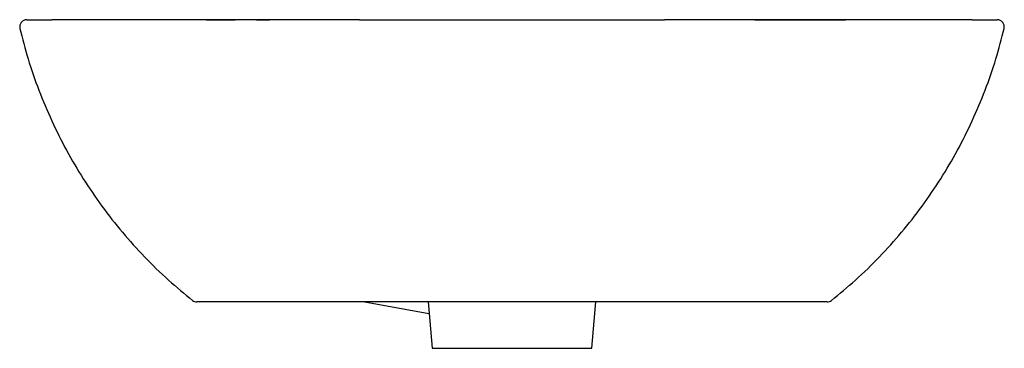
# Model space of a CAD drawing. Header units: millimetres. Extents: x 5022.883 to 5023.302, y 2931.147 to 2931.286.
import ezdxf

# ---------------------------------------------------------------- set-up
doc = ezdxf.new("R2010")
doc.units = ezdxf.units.MM
doc.layers.add('SANINDUSA', color=3, linetype='Continuous')

msp = doc.modelspace()

# ---------------------------------------------------------------- linework, layer by layer
at = {"layer": 'SANINDUSA'}
for p, q in [((5022.962749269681, 2931.286420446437), (5022.974890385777, 2931.286429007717)), ((5022.956745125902, 2931.167114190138), (5022.956757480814, 2931.167114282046)), ((5023.228270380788, 2931.167114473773), (5023.228280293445, 2931.167114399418)), ((5023.029998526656, 2931.166458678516), (5023.057189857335, 2931.161631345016)), ((5023.056836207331, 2931.166458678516), (5023.05855916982, 2931.146765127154)), ((5023.126493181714, 2931.146765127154), (5023.128216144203, 2931.166458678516)), ((5023.05855916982, 2931.146765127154), (5023.126493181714, 2931.146765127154))]:
    msp.add_line(p, q, dxfattribs=at)
for centre, radius, start, end in [((5022.886286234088, 2931.283458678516), 0.003000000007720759, 89.99997597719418, 193.4874676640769), ((5023.298766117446, 2931.283458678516), 0.003000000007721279, 346.5254547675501, 90.00002402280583), ((5022.958572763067, 2931.169458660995), 0.002999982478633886, 232.2936232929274, 270.0179077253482), ((5023.226479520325, 2931.169458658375), 0.002999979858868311, 269.9794923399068, 307.3397675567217)]:
    msp.add_arc(centre, radius, start, end, dxfattribs=at)
for points, knots in [([(5022.886305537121, 2931.286458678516), (5022.886299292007, 2931.286458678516), (5022.886239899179, 2931.286458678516), (5022.886484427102, 2931.286458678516), (5022.887071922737, 2931.286458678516), (5022.888077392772, 2931.286458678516), (5022.889773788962, 2931.286458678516), (5022.89245953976, 2931.286458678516), (5022.895402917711, 2931.286458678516), (5022.896878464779, 2931.286458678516)], [0, 0, 0, 0, 0.01563671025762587, 0.1487095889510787, 0.2820322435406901, 0.4161099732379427, 0.5504403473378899, 0.7746309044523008, 1, 1, 1, 1]), ([(5023.027707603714, 2931.286458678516), (5023.023876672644, 2931.286458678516), (5023.020086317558, 2931.286458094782), (5023.014461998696, 2931.286456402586), (5023.01259610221, 2931.286455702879), (5023.008899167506, 2931.286454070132), (5023.007066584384, 2931.286453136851), (5022.997982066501, 2931.286447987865), (5022.990964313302, 2931.286442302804), (5022.97741895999, 2931.286431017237), (5022.970892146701, 2931.286425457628), (5022.961476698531, 2931.286419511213), (5022.958400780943, 2931.286417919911), (5022.953883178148, 2931.286416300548), (5022.952397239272, 2931.286415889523), (5022.949475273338, 2931.286415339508), (5022.948037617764, 2931.286415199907), (5022.940965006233, 2931.286415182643), (5022.935675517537, 2931.286417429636), (5022.925818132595, 2931.286425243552), (5022.921250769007, 2931.286430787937), (5022.914956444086, 2931.286439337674), (5022.912947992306, 2931.286442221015), (5022.909153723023, 2931.28644756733), (5022.907363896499, 2931.28645003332), (5022.903997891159, 2931.286454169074), (5022.902421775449, 2931.286455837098), (5022.899484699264, 2931.286458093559), (5022.89812523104, 2931.286458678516), (5022.896878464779, 2931.286458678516)], [0, 0, 0, 0, 0.06249999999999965, 0.06249999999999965, 0.09374999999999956, 0.09374999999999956, 0.1249999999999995, 0.1249999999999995, 0.2499999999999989, 0.2499999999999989, 0.3749999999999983, 0.3749999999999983, 0.4374999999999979, 0.4374999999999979, 0.4687499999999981, 0.4687499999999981, 0.4999999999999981, 0.4999999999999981, 0.6249999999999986, 0.6249999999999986, 0.7499999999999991, 0.7499999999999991, 0.8124999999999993, 0.8124999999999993, 0.8749999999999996, 0.8749999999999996, 0.9374999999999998, 0.9374999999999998, 1, 1, 1, 1]), ([(5022.98392287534, 2931.286436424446), (5022.985654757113, 2931.286437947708), (5022.987457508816, 2931.286439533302), (5022.989390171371, 2931.286440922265), (5022.989466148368, 2931.286440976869)], [0, 0, 0, 0, 0.9606879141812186, 1, 1, 1, 1]), ([(5023.027707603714, 2931.286458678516), (5023.032940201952, 2931.286458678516), (5023.038215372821, 2931.286458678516), (5023.048849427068, 2931.286458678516), (5023.05420838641, 2931.286458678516), (5023.06501036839, 2931.286458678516), (5023.070453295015, 2931.286458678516), (5023.081424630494, 2931.286458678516), (5023.086953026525, 2931.286458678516), (5023.092526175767, 2931.286458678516)], [0, 0, 0, 0, 0.2499999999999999, 0.2499999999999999, 0.4999999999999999, 0.4999999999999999, 0.75, 0.75, 1, 1, 1, 1]), ([(5023.092526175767, 2931.286458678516), (5023.098099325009, 2931.286458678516), (5023.10362772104, 2931.286458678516), (5023.114599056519, 2931.286458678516), (5023.120041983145, 2931.286458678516), (5023.130843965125, 2931.286458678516), (5023.136202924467, 2931.286458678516), (5023.146836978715, 2931.286458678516), (5023.152112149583, 2931.286458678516), (5023.157344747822, 2931.286458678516)], [0, 0, 0, 0, 0.25, 0.25, 0.5, 0.5, 0.75, 0.75, 1, 1, 1, 1]), ([(5023.288173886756, 2931.286458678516), (5023.286927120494, 2931.286458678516), (5023.28556765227, 2931.286458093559), (5023.282630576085, 2931.286455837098), (5023.281054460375, 2931.286454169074), (5023.277688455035, 2931.28645003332), (5023.275898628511, 2931.28644756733), (5023.272104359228, 2931.286442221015), (5023.270095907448, 2931.286439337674), (5023.263801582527, 2931.286430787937), (5023.25923421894, 2931.286425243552), (5023.249376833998, 2931.286417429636), (5023.244087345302, 2931.286415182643), (5023.237014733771, 2931.286415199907), (5023.235577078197, 2931.286415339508), (5023.232655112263, 2931.286415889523), (5023.231169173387, 2931.286416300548), (5023.226651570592, 2931.286417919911), (5023.223575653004, 2931.286419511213), (5023.214160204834, 2931.286425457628), (5023.207633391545, 2931.286431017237), (5023.194088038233, 2931.286442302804), (5023.187070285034, 2931.286447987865), (5023.177985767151, 2931.286453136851), (5023.176153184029, 2931.286454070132), (5023.172456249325, 2931.286455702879), (5023.170590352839, 2931.286456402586), (5023.164966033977, 2931.286458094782), (5023.161175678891, 2931.286458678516), (5023.157344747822, 2931.286458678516)], [0, 0, 0, 0, 0.06250000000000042, 0.06250000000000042, 0.1250000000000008, 0.1250000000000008, 0.1875000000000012, 0.1875000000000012, 0.2500000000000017, 0.2500000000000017, 0.3750000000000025, 0.3750000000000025, 0.5000000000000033, 0.5000000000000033, 0.5312500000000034, 0.5312500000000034, 0.5625000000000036, 0.5625000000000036, 0.6250000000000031, 0.6250000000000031, 0.7500000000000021, 0.7500000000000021, 0.875000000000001, 0.875000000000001, 0.9062500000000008, 0.9062500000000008, 0.9375000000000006, 0.9375000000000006, 1, 1, 1, 1]), ([(5023.195723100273, 2931.286440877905), (5023.195753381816, 2931.286440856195), (5023.200589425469, 2931.286437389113), (5023.209660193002, 2931.286429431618), (5023.222618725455, 2931.286420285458), (5023.230458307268, 2931.28641757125), (5023.2342717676, 2931.286416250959)], [0, 0, 0, 0, 0.002128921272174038, 0.3399944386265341, 0.6789490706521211, 1, 1, 1, 1]), ([(5023.288173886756, 2931.286458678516), (5023.289642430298, 2931.286458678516), (5023.292587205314, 2931.286458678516), (5023.295449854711, 2931.286458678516), (5023.297357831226, 2931.286458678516), (5023.298385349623, 2931.286458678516), (5023.29883499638, 2931.286458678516), (5023.29873236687, 2931.286458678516), (5023.298716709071, 2931.286458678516)], [0, 0, 0, 0, 0.2242005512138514, 0.4495748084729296, 0.6226208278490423, 0.7958022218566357, 0.9688463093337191, 1, 1, 1, 1]), ([(5022.883395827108, 2931.282764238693), (5022.884491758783, 2931.278451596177), (5022.886749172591, 2931.269568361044), (5022.891307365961, 2931.256460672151), (5022.896754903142, 2931.243444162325), (5022.903069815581, 2931.230854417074), (5022.910200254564, 2931.218725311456), (5022.918129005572, 2931.207100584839), (5022.926824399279, 2931.196014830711), (5022.93627833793, 2931.185529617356), (5022.946207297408, 2931.175799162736), (5022.953296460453, 2931.169955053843), (5022.956744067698, 2931.167112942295)], [0, 0, 0, 0, 0.09566342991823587, 0.197048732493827, 0.2981094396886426, 0.398962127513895, 0.4997173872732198, 0.6004829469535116, 0.7013668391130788, 0.8024805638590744, 0.9039421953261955, 1, 1, 1, 1]), ([(5023.228292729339, 2931.167099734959), (5023.231745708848, 2931.16994622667), (5023.238840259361, 2931.175794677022), (5023.248774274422, 2931.185529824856), (5023.258228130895, 2931.196015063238), (5023.266923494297, 2931.207100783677), (5023.27485220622, 2931.218725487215), (5023.281982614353, 2931.230854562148), (5023.288297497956, 2931.243444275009), (5023.293745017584, 2931.2564607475), (5023.298303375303, 2931.269568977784), (5023.300560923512, 2931.278452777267), (5023.301656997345, 2931.282765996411)], [0, 0, 0, 0, 0.09619146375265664, 0.1976366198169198, 0.2987339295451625, 0.3996014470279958, 0.5003506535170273, 0.6010895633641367, 0.7019258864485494, 0.8029701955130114, 0.9043390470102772, 1, 1, 1, 1]), ([(5023.092526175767, 2931.166458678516), (5023.089324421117, 2931.166458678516), (5023.082904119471, 2931.166458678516), (5023.072826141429, 2931.166458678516), (5023.062334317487, 2931.166458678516), (5023.051465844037, 2931.166458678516), (5023.040761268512, 2931.166458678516), (5023.030461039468, 2931.166458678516), (5023.02067921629, 2931.166458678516), (5023.011427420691, 2931.166458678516), (5023.002645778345, 2931.166458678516), (5022.994550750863, 2931.166458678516), (5022.987222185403, 2931.166458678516), (5022.980651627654, 2931.166458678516), (5022.974798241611, 2931.166458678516), (5022.969804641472, 2931.166458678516), (5022.96571601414, 2931.166458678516), (5022.96250839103, 2931.166458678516), (5022.960207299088, 2931.166458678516), (5022.958820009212, 2931.166458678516), (5022.958679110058, 2931.166458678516), (5022.95861327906, 2931.166458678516)], [0, 0, 0, 0, 0.04574596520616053, 0.09173185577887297, 0.1447503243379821, 0.1981422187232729, 0.2527076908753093, 0.3076778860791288, 0.3606880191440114, 0.4140667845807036, 0.4686056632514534, 0.5235445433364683, 0.5762576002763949, 0.6293313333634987, 0.6835455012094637, 0.7381539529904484, 0.7907292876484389, 0.8436664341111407, 0.8977474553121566, 0.9522254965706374, 1, 1, 1, 1]), ([(5023.226386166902, 2931.166458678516), (5023.226361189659, 2931.166458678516), (5023.226304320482, 2931.166458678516), (5023.225098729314, 2931.166458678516), (5023.222986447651, 2931.166458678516), (5023.219890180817, 2931.166458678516), (5023.215895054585, 2931.166458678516), (5023.211054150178, 2931.166458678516), (5023.205404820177, 2931.166458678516), (5023.198885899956, 2931.166458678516), (5023.191606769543, 2931.166458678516), (5023.18366614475, 2931.166458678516), (5023.175092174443, 2931.166458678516), (5023.16582373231, 2931.166458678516), (5023.156040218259, 2931.166458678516), (5023.145874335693, 2931.166458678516), (5023.135355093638, 2931.166458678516), (5023.124398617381, 2931.166458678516), (5023.113510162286, 2931.166458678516), (5023.102851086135, 2931.166458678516), (5023.095974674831, 2931.166458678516), (5023.092526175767, 2931.166458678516)], [0, 0, 0, 0, 0.04118344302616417, 0.09376809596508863, 0.1467172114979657, 0.2008131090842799, 0.2553032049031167, 0.3080156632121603, 0.3610905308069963, 0.4153074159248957, 0.4699179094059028, 0.5229256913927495, 0.5763010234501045, 0.6308351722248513, 0.6857708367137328, 0.7387994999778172, 0.7921985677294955, 0.8467682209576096, 0.9017438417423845, 0.9507248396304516, 1, 1, 1, 1])]:
    msp.add_open_spline(points, degree=3, knots=knots, dxfattribs=at)

doc.saveas('drawing.dxf')
